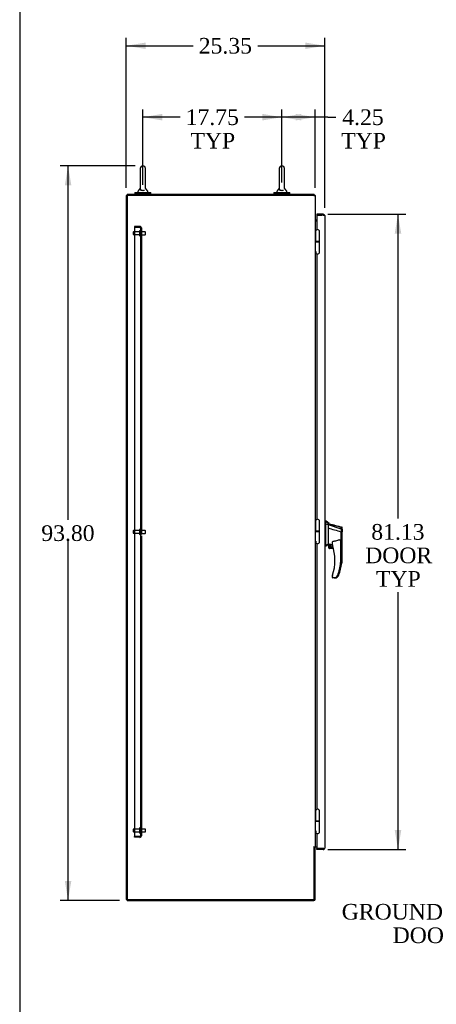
# Model space of a CAD drawing. Header units: inches. Extents: x 2 to 538, y -2 to 358.
# Tile 4 of 119: x 2 to 55, y 128 to 254. Entities that reach past the tile are written whole.
import ezdxf
from ezdxf import colors
from ezdxf.entities.mleader import LeaderData, LeaderLine
from ezdxf.enums import TextEntityAlignment as Align
from ezdxf.lldxf.tags import DXFTag
from ezdxf.math import Vec2, Vec3

# ---------------------------------------------------------------- set-up
doc = ezdxf.new("R2010")
doc.units = ezdxf.units.IN
doc.header["$MEASUREMENT"] = 0
for name, color, linetype in [('COM49742', 7, 'Continuous'), ('COM54275-5', 7, 'Continuous'), ('COM54321-3', 7, 'Continuous'), ('COM54323-3', 7, 'Continuous'), ('COM54330-8', 7, 'Continuous'), ('COM70995-3', 7, 'Continuous'), ('COM71136-8', 7, 'Continuous'), ('COM71139-9', 7, 'Continuous'), ('Default', 7, 'Continuous'), ('GSK11033', 7, 'Continuous'), ('HAN13060', 7, 'Continuous'), ('HAN13064', 7, 'Continuous'), ('HNG14563', 7, 'Continuous'), ('HNG14563B', 7, 'Continuous'), ('HNG14563MH', 7, 'Continuous'), ('LAB20180', 7, 'Continuous'), ('LAB30004', 7, 'Continuous'), ('ROL87452', 7, 'Continuous'), ('SCS00681', 7, 'Continuous'), ('STD26094', 7, 'Continuous'), ('WAF25363', 7, 'Continuous'), ('WAM254785', 7, 'Continuous')]:
    doc.layers.add(name, color=color, linetype=linetype)
doc.styles.add('SEACAD_Times_New_Roman', font='times.ttf')
tags = doc.linetypes.add('HIDDEN2', pattern=[0.1875, 0.125, -0.0625]).pattern_tags.tags
tags[6:7] = [DXFTag(74, 4), DXFTag(75, 0), DXFTag(340, '0'), DXFTag(46, 0.0), DXFTag(50, 0.0), DXFTag(44, 0.0), DXFTag(45, 0.0)]
tags[4:5] = [DXFTag(74, 4), DXFTag(75, 0), DXFTag(340, '0'), DXFTag(46, 0.0), DXFTag(50, 0.0), DXFTag(44, 0.0), DXFTag(45, 0.0)]
doc.dimstyles.new('HAMMOND_(STH_-_540x360)', dxfattribs={"dimtxt": 2, "dimasz": 2.5, "dimexe": 1, "dimexo": 1, "dimgap": 0.5, "dimtad": 0, "dimtih": 1, "dimtoh": 1, "dimzin": 0, "dimdsep": 46, "dimtxsty": 'SEACAD_Times_New_Roman', "dimblk1": '_SE_FILLED', "dimblk2": '_SE_FILLED', "dimsah": 1, "dimcen": 1, "dimadec": 0, "dimazin": 0, "dimtfac": 0.8, "dimtofl": 0, "dimtmove": 1, "dimatfit": 3, "dimfxl": 1, "dimtolj": 1, "dimtzin": 0, "dimarcsym": 0})

# ---------------------------------------------------------------- blocks, each defined once
blk = doc.blocks.new('SE1')
at = {"layer": 'COM49742', "color": 7, "linetype": 'HIDDEN2'}
for p, q in [((17.38, 227.73), (16.69, 227.73)), ((16.69, 227.73), (16.69, 227.6)), ((16.69, 227.6), (16.69, 149.85)), ((17.38, 227.6), (16.69, 227.6)), ((17.38, 227.6), (16.69, 227.6)), ((17.38, 227.6), (17.38, 227.6)), ((17.38, 227.6), (17.53, 227.6)), ((17.38, 227.6), (17.38, 227.6)), ((17.46, 227.6), (17.38, 227.6)), ((17.46, 227.6), (17.53, 227.65)), ((17.44, 227.54), (17.44, 227.15)), ((17.57, 227.54), (17.44, 227.54)), ((17.44, 227.54), (17.57, 227.54)), ((17.57, 227.13), (17.44, 227.13)), ((17.44, 226.57), (17.57, 226.57)), ((17.44, 226.56), (17.44, 189.02)), ((17.57, 227.54), (17.57, 188.45)), ((17.57, 227.54), (17.57, 227.54)), ((17.57, 189.01), (17.44, 189.01)), ((17.44, 188.45), (17.57, 188.45)), ((17.44, 188.43), (17.44, 150.9)), ((17.57, 188.23), (17.57, 149.91)), ((17.57, 150.88), (17.44, 150.88)), ((16.69, 149.73), (16.69, 149.85)), ((17.38, 149.85), (16.69, 149.85)), ((16.69, 149.85), (17.38, 149.85)), ((17.38, 149.73), (16.69, 149.73)), ((17.38, 149.85), (17.38, 149.85)), ((17.38, 149.85), (17.46, 149.85)), ((17.38, 149.85), (17.53, 149.85)), ((17.38, 149.85), (17.38, 149.85)), ((17.44, 150.32), (17.57, 150.32)), ((17.44, 150.31), (17.44, 149.91)), ((17.57, 149.91), (17.44, 149.91)), ((17.44, 149.91), (17.57, 149.91)), ((17.46, 149.85), (17.53, 149.8)), ((17.57, 149.91), (17.57, 149.91))]:
    blk.add_line(p, q, dxfattribs=at)
for centre, radius, start, end in [((17.38, 227.54), 0.185, 36.194, 90), ((17.38, 227.54), 0.06, 0.1815, 90), ((17.38, 227.54), 0.06, 0.1815, 90), ((17.38, 227.54), 0.06, 0, 0.1815), ((17.38, 149.91), 0.06, 270, 359.8185), ((17.38, 149.91), 0.185, 270, 323.806), ((17.38, 149.91), 0.06, 359.8185, 0)]:
    blk.add_arc(centre, radius, start, end, dxfattribs=at)
for points, knots in [([(17.46, 227.6), (17.47, 227.59), (17.47, 227.58), (17.47, 227.57), (17.47, 227.56), (17.48, 227.56), (17.48, 227.55), (17.48, 227.55), (17.48, 227.55), (17.48, 227.55), (17.48, 227.55), (17.48, 227.54), (17.48, 227.54), (17.49, 227.54), (17.49, 227.54), (17.49, 227.54), (17.5, 227.54), (17.51, 227.54), (17.52, 227.54), (17.54, 227.54), (17.55, 227.54), (17.57, 227.54)], [0, 0, 0, 0, 0.25, 0.25, 0.375, 0.375, 0.4375, 0.4375, 0.46875, 0.46875, 0.5, 0.5, 0.53125, 0.53125, 0.5625, 0.5625, 0.625, 0.625, 0.75, 0.75, 1, 1, 1, 1]), ([(17.57, 227.54), (17.56, 227.54), (17.54, 227.54), (17.53, 227.54), (17.52, 227.54), (17.51, 227.54), (17.5, 227.54), (17.5, 227.54), (17.5, 227.54), (17.49, 227.54), (17.49, 227.54), (17.49, 227.54), (17.49, 227.54), (17.49, 227.54), (17.48, 227.54), (17.48, 227.55), (17.48, 227.55), (17.48, 227.55), (17.48, 227.55), (17.48, 227.55), (17.48, 227.55), (17.48, 227.55), (17.48, 227.55), (17.48, 227.56), (17.48, 227.56), (17.47, 227.57), (17.47, 227.57), (17.47, 227.58), (17.47, 227.59), (17.47, 227.6), (17.46, 227.6)], [0, 0, 0, 0, 0.183719, 0.183719, 0.183719, 0.374982, 0.374982, 0.374982, 0.427426, 0.427426, 0.427426, 0.464623, 0.464623, 0.464623, 0.502553, 0.502553, 0.502553, 0.520399, 0.520399, 0.520399, 0.542388, 0.542388, 0.542388, 0.637146, 0.637146, 0.637146, 0.817853, 0.817853, 0.817853, 1, 1, 1, 1]), ([(17.53, 227.6), (17.54, 227.59), (17.55, 227.58), (17.56, 227.57), (17.56, 227.56), (17.56, 227.55), (17.57, 227.55), (17.57, 227.54)], [0, 0, 0, 0, 0.5, 0.5, 0.75, 0.75, 1, 1, 1, 1]), ([(17.46, 149.85), (17.47, 149.86), (17.47, 149.87), (17.47, 149.89), (17.47, 149.89), (17.48, 149.9), (17.48, 149.9), (17.48, 149.9), (17.48, 149.91), (17.48, 149.91), (17.48, 149.91), (17.48, 149.91), (17.48, 149.91), (17.49, 149.91), (17.49, 149.91), (17.49, 149.91), (17.5, 149.91), (17.51, 149.91), (17.52, 149.91), (17.54, 149.91), (17.55, 149.91), (17.57, 149.91)], [0, 0, 0, 0, 0.25, 0.25, 0.375, 0.375, 0.4375, 0.4375, 0.46875, 0.46875, 0.5, 0.5, 0.53125, 0.53125, 0.5625, 0.5625, 0.625, 0.625, 0.75, 0.75, 1, 1, 1, 1]), ([(17.57, 149.91), (17.56, 149.91), (17.54, 149.91), (17.53, 149.91), (17.52, 149.91), (17.51, 149.91), (17.5, 149.91), (17.5, 149.91), (17.5, 149.91), (17.49, 149.91), (17.49, 149.91), (17.49, 149.91), (17.49, 149.91), (17.49, 149.91), (17.48, 149.91), (17.48, 149.91), (17.48, 149.91), (17.48, 149.91), (17.48, 149.91), (17.48, 149.91), (17.48, 149.91), (17.48, 149.91), (17.48, 149.9), (17.48, 149.9), (17.48, 149.89), (17.47, 149.89), (17.47, 149.88), (17.47, 149.87), (17.47, 149.87), (17.47, 149.86), (17.46, 149.85)], [0, 0, 0, 0, 0.183719, 0.183719, 0.183719, 0.374982, 0.374982, 0.374982, 0.427426, 0.427426, 0.427426, 0.464623, 0.464623, 0.464623, 0.502553, 0.502553, 0.502553, 0.520399, 0.520399, 0.520399, 0.542388, 0.542388, 0.542388, 0.637146, 0.637146, 0.637146, 0.817853, 0.817853, 0.817853, 1, 1, 1, 1]), ([(17.53, 149.85), (17.54, 149.86), (17.55, 149.87), (17.56, 149.89), (17.56, 149.89), (17.56, 149.9), (17.57, 149.91), (17.57, 149.91)], [0, 0, 0, 0, 0.5, 0.5, 0.75, 0.75, 1, 1, 1, 1])]:
    blk.add_open_spline(points, degree=3, knots=knots, dxfattribs=at)
at = {"layer": 'COM54275-5', "color": 7, "linetype": 'Continuous'}
for p, q in [((15.75, 231.67), (15.75, 141.79)), ((39.57, 231.67), (15.75, 231.67)), ((39.57, 231.67), (39.75, 231.67)), ((39.75, 231.67), (39.75, 148.49)), ((39.81, 228.42), (39.75, 228.42)), ((39.75, 148.49), (39.57, 148.49)), ((39.57, 148.46), (39.63, 148.46)), ((39.63, 141.79), (39.63, 148.46)), ((39.75, 148.49), (39.81, 148.49)), ((39.95, 148.49), (39.81, 148.49)), ((15.75, 141.79), (39.63, 141.79))]:
    blk.add_line(p, q, dxfattribs=at)
blk.add_arc((39.57, 148.48), 0.015, 90, 270, dxfattribs=at)
at = {"layer": 'COM54321-3', "color": 7, "linetype": 'Continuous'}
for p, q in [((15.75, 231.67), (15.75, 231.79)), ((39.63, 231.79), (15.75, 231.79)), ((39.63, 231.67), (39.63, 231.79)), ((39.95, 228.54), (39.81, 228.54)), ((39.95, 228.42), (39.81, 228.42))]:
    blk.add_line(p, q, dxfattribs=at)
for centre, radius, start, end in [((39.57, 231.61), 0.185, 18.9246, 71.0754), ((39.81, 228.6), 0.06, 180, 270), ((39.81, 228.6), 0.185, 251.0754, 270)]:
    blk.add_arc(centre, radius, start, end, dxfattribs=at)
at = {"layer": 'COM54323-3', "color": 7, "linetype": 'Continuous'}
blk.add_line((39.75, 228.42), (39.8, 228.42), dxfattribs=at)
at = {"layer": 'COM54330-8', "color": 7, "linetype": 'Continuous'}
for p, q in [((15.63, 231.67), (15.63, 141.79)), ((15.63, 231.67), (15.75, 231.67)), ((15.63, 141.79), (15.75, 141.79))]:
    blk.add_line(p, q, dxfattribs=at)
at = {"layer": 'COM70995-3', "color": 7, "linetype": 'Continuous'}
for p, q in [((39.63, 148.46), (39.63, 148.49)), ((39.63, 148.46), (39.75, 148.46)), ((39.75, 148.46), (39.75, 148.49)), ((39.75, 141.85), (39.75, 148.46)), ((15.75, 141.79), (15.75, 141.67)), ((15.75, 141.67), (39.57, 141.67))]:
    blk.add_line(p, q, dxfattribs=at)
blk.add_arc((39.57, 141.85), 0.185, 270, 0, dxfattribs=at)
at = {"layer": 'COM71136-8', "color": 7, "linetype": 'Continuous'}
for p, q in [((39.95, 229.29), (39.95, 229.29)), ((39.95, 229.29), (40.79, 229.29)), ((39.95, 229.17), (39.95, 229.17)), ((40.94, 229.22), (40.94, 229.22)), ((39.95, 148.29), (39.95, 148.29))]:
    blk.add_line(p, q, dxfattribs=at)
blk.add_arc((40.79, 229.11), 0.185, 36.194, 90, dxfattribs=at)
at = {"layer": 'COM71139-9', "color": 7, "linetype": 'Continuous'}
for p, q in [((39.95, 229.29), (39.95, 229.17)), ((40.79, 229.29), (39.95, 229.29)), ((39.95, 229.17), (39.95, 227.3)), ((39.95, 229.17), (40.6, 229.17)), ((40.79, 229.17), (39.95, 229.17)), ((40.79, 229.17), (40.79, 229.17)), ((40.88, 229.17), (40.79, 229.17)), ((40.79, 229.17), (40.94, 229.17)), ((40.88, 229.17), (40.94, 229.22)), ((40.98, 229.11), (40.98, 148.35)), ((40.98, 229.11), (40.98, 229.11)), ((40.98, 229.11), (40.98, 229.11)), ((39.95, 224.23), (39.95, 190.3)), ((39.95, 187.23), (39.95, 153.3)), ((39.95, 150.23), (39.95, 148.29)), ((40.98, 148.35), (40.98, 148.35)), ((40.98, 148.35), (40.98, 148.35)), ((40.98, 148.35), (40.98, 148.35)), ((39.95, 148.29), (40.79, 148.29)), ((39.95, 148.17), (39.95, 148.29)), ((40.6, 148.29), (39.95, 148.29)), ((40.79, 148.17), (39.95, 148.17)), ((40.79, 148.29), (40.79, 148.29)), ((40.79, 148.29), (40.94, 148.29)), ((40.79, 148.29), (40.88, 148.29)), ((40.88, 148.29), (40.94, 148.24))]:
    blk.add_line(p, q, dxfattribs=at)
for centre, start, end in [((40.79, 229.11), 36.194, 90), ((40.79, 229.11), 0.1208, 36.194), ((40.79, 229.11), 0, 0.0589), ((40.79, 148.35), 323.806, 359.8792), ((40.79, 148.35), 359.9411, 0), ((40.79, 148.35), 270, 323.806)]:
    blk.add_arc(centre, 0.185, start, end, dxfattribs=at)
for points in [[(40.94, 229.17), (40.95, 229.16), (40.96, 229.15), (40.97, 229.13), (40.97, 229.13), (40.98, 229.12), (40.98, 229.11), (40.98, 229.11)], [(40.94, 148.29), (40.95, 148.3), (40.96, 148.31), (40.97, 148.33), (40.97, 148.33), (40.98, 148.34), (40.98, 148.35), (40.98, 148.35)]]:
    blk.add_open_spline(points, degree=3, knots=[0, 0, 0, 0, 0.5, 0.5, 0.75, 0.75, 1, 1, 1, 1], dxfattribs=at)
at = {"layer": 'GSK11033', "color": 7, "linetype": 'Continuous'}
for p, q in [((40.85, 229.17), (40.6, 229.17)), ((40.6, 229.17), (40.6, 229.17)), ((40.85, 229.17), (40.85, 229.17)), ((40.85, 148.29), (40.6, 148.29)), ((40.6, 148.29), (40.6, 148.29)), ((40.85, 148.29), (40.85, 148.29))]:
    blk.add_line(p, q, dxfattribs=at)
at = {"layer": 'HAN13060', "color": 7, "linetype": 'Continuous'}
for p, q in [((41.1, 190.05), (41.1, 190.08)), ((41.19, 190.08), (41.1, 190.08)), ((41.18, 190.08), (41.18, 189.98)), ((41.54, 189.78), (41.18, 190.08)), ((41.54, 189.75), (41.54, 189.78)), ((43.09, 189.13), (43.18, 189.1)), ((43.16, 188.75), (43.16, 188.75)), ((43.22, 189.06), (43.22, 189.28)), ((43.22, 189.06), (43.22, 188.75)), ((43.22, 186.88), (43.22, 188.75)), ((43.14, 187.42), (43.14, 184.75)), ((41.1, 186.94), (41.1, 186.91)), ((41.18, 186.91), (41.1, 186.91)), ((41.18, 187.01), (41.18, 186.91)), ((41.6, 186.81), (41.6, 187.06)), ((43.14, 186.82), (43.14, 186.82)), ((42.29, 182.86), (42.17, 182.86)), ((42.58, 182.94), (42.58, 182.95))]:
    blk.add_line(p, q, dxfattribs=at)
for centre, radius, start, end in [((347.46, 1328.46), 1179.06, 254.96193, 255.04483), ((43.16, 189.28), 0.06, 0, 73.9026), ((77.95, 143.76), 56.69, 130.0444, 130.4351), ((41.86, 186.93), 0.202, 115.1884, 244.9889), ((41.86, 186.93), 0.188, 109.5599, 250.6174), ((35.8, 185.68), 7.4, 340.2854, 352.739), ((42.29, 183.36), 0.5, 270, 304.5623), ((42.29, 183.36), 0.5, 304.5623, 340.2854)]:
    blk.add_arc(centre, radius, start, end, dxfattribs=at)
blk.add_ellipse((43.16, 186.88), major_axis=(-0.06, 0), ratio=0.999979, start_param=1.333204, end_param=3.141717, dxfattribs=at)
blk.add_open_spline([(43.09, 188.77), (43.12, 188.76), (43.14, 188.75), (43.16, 188.75)], degree=3, dxfattribs=at)
for points, knots in [([(43.16, 188.75), (43.17, 188.75), (43.18, 188.75), (43.19, 188.75), (43.2, 188.75), (43.2, 188.75), (43.21, 188.75), (43.21, 188.75), (43.21, 188.75), (43.22, 188.75), (43.22, 188.75), (43.22, 188.75), (43.22, 188.75), (43.22, 188.75)], [0, 0, 0, 0, 0.25, 0.25, 0.5, 0.5, 0.625, 0.625, 0.75, 0.75, 0.875, 0.875, 1, 1, 1, 1]), ([(43.18, 189.1), (43.19, 189.09), (43.2, 189.09), (43.21, 189.08), (43.22, 189.07), (43.22, 189.06)], [0, 0, 0, 0, 0.5, 0.5, 1, 1, 1, 1]), ([(43.09, 187.7), (43.09, 187.7), (43.1, 187.69), (43.1, 187.69), (43.1, 187.68), (43.11, 187.66), (43.11, 187.65), (43.12, 187.62), (43.12, 187.6), (43.13, 187.56), (43.13, 187.53), (43.14, 187.48), (43.14, 187.45), (43.14, 187.42)], [0.183198, 0.183198, 0.183198, 0.183198, 0.1875, 0.1875, 0.25, 0.25, 0.375, 0.375, 0.5, 0.5, 0.75, 0.75, 1, 1, 1, 1]), ([(43.14, 184.75), (43.14, 184.75), (43.14, 184.75), (43.14, 184.75), (43.13, 184.75), (43.13, 184.75), (43.13, 184.75), (43.12, 184.75), (43.12, 184.75), (43.1, 184.75), (43.09, 184.75), (43.08, 184.75), (43.07, 184.75), (43.06, 184.75), (43.05, 184.75), (43.05, 184.75)], [0, 0, 0, 0, 0.125, 0.125, 0.25, 0.25, 0.375, 0.375, 0.5, 0.5, 0.75, 0.75, 0.875, 0.875, 1, 1, 1, 1])]:
    blk.add_open_spline(points, degree=3, knots=knots, dxfattribs=at)
at = {"layer": 'HAN13064', "color": 7, "linetype": 'Continuous'}
for p, q in [((41.06, 190.08), (40.98, 190.08)), ((41.06, 190.08), (40.98, 190.08)), ((41.06, 190.08), (41.06, 190.08)), ((41.06, 190.08), (41.06, 189.92)), ((41.41, 189.78), (41.06, 190.08)), ((41.06, 189.92), (41.06, 189.83)), ((41.06, 189.83), (41.06, 189.77)), ((41.06, 189.77), (41.41, 189.67)), ((41.06, 189.77), (41.06, 187.34)), ((41.41, 189.78), (41.41, 189.78)), ((41.41, 189.71), (41.41, 189.78)), ((41.41, 189.71), (41.41, 189.68)), ((41.41, 189.68), (41.41, 189.67)), ((41.41, 189.67), (41.41, 189.24)), ((41.41, 189.67), (43.05, 189.1)), ((41.41, 189.24), (41.41, 187.74)), ((43.04, 188.75), (43.04, 188.75)), ((43.09, 189.06), (43.09, 189.28)), ((43.09, 189.06), (43.09, 188.75)), ((43.09, 186.88), (43.09, 188.75)), ((41.06, 187.34), (41.06, 187.06)), ((41.41, 187.74), (41.41, 187.47)), ((41.41, 187.47), (41.41, 187.26)), ((41.95, 187.07), (41.95, 187.35)), ((43.01, 187.42), (43.01, 184.75)), ((41.06, 186.91), (40.98, 186.91)), ((41.06, 187.06), (41.06, 186.91)), ((41.41, 187.26), (41.41, 187.23)), ((41.41, 187.23), (41.41, 187.21)), ((41.41, 187.21), (41.41, 187.21)), ((41.41, 187.21), (41.48, 187.19)), ((41.48, 186.73), (41.48, 187.2)), ((41.48, 186.73), (42.05, 186.73)), ((42.08, 186.61), (41.6, 186.61)), ((43.01, 186.82), (43.02, 186.82)), ((41.95, 182.92), (41.95, 183.09)), ((42.17, 182.86), (42.01, 182.86)), ((42.45, 182.94), (42.45, 182.95))]:
    blk.add_line(p, q, dxfattribs=at)
for radius in [0.202, 0.188]:
    blk.add_circle((41.74, 186.93), radius, dxfattribs=at)
for centre, radius, start, end in [((347.33, 1328.46), 1179.06, 254.96193, 255.04483), ((43.03, 189.28), 0.06, 0, 73.9026), ((43.03, 189.28), 0.06, 0, 73.9026), ((77.82, 143.76), 56.69, 129.9653, 130.4351), ((41.6, 186.73), 0.125, 180, 193.8865), ((41.6, 186.73), 0.125, 193.8865, 229.4642), ((41.6, 186.73), 0.125, 229.4642, 270), ((41.74, 186.93), 0.188, 180, 359.9918), ((42.01, 187.07), 0.06, 180, 197.895), ((35.85, 185.08), 6.42, 342.9898, 17.895), ((35.67, 185.68), 7.4, 340.2854, 352.739), ((42.01, 183.09), 0.06, 162.105, 180), ((42.01, 182.92), 0.06, 180, 270), ((42.17, 183.36), 0.5, 270, 304.5623), ((42.17, 183.36), 0.5, 304.5623, 340.2854)]:
    blk.add_arc(centre, radius, start, end, dxfattribs=at)
blk.add_ellipse((43.03, 186.88), major_axis=(-0.06, 0), ratio=0.999979, start_param=1.333204, end_param=3.141717, dxfattribs=at)
blk.add_ellipse((43.03, 186.88), major_axis=(-0.06, 0), ratio=0.999979, start_param=1.333204, end_param=3.141717, dxfattribs=at)
for points in [[(41.41, 189.24), (41.95, 189.07), (42.5, 188.91), (43.04, 188.75)], [(41.51, 187.19), (41.66, 187.16), (41.8, 187.13), (41.95, 187.1)]]:
    blk.add_open_spline(points, degree=3, dxfattribs=at)
for points, knots in [([(43.04, 188.75), (43.05, 188.75), (43.05, 188.75), (43.07, 188.75), (43.07, 188.75), (43.08, 188.75), (43.08, 188.75), (43.09, 188.75), (43.09, 188.75), (43.09, 188.75), (43.09, 188.75), (43.09, 188.75), (43.09, 188.75), (43.09, 188.75)], [0, 0, 0, 0, 0.25, 0.25, 0.5, 0.5, 0.625, 0.625, 0.75, 0.75, 0.875, 0.875, 1, 1, 1, 1]), ([(43.05, 189.1), (43.06, 189.09), (43.07, 189.09), (43.09, 189.08), (43.09, 189.07), (43.09, 189.06)], [0, 0, 0, 0, 0.5, 0.5, 1, 1, 1, 1]), ([(41.95, 187.35), (41.95, 187.35), (41.95, 187.36), (41.95, 187.38), (41.96, 187.38), (41.96, 187.4), (41.96, 187.42), (41.97, 187.44), (41.97, 187.46), (41.98, 187.48), (41.99, 187.48), (42, 187.49), (42, 187.49), (42.01, 187.5), (42.01, 187.5), (42.01, 187.5)], [0, 0, 0, 0, 0.125, 0.125, 0.25, 0.25, 0.5, 0.5, 0.75, 0.75, 0.875, 0.875, 0.9375, 0.9375, 1, 1, 1, 1]), ([(42.92, 187.73), (42.85, 187.7), (42.78, 187.68), (42.63, 187.63), (42.55, 187.61), (42.32, 187.55), (42.17, 187.52), (42.01, 187.5)], [0, 0, 0, 0, 0.25, 0.25, 0.5, 0.5, 1, 1, 1, 1]), ([(42.92, 187.73), (42.92, 187.73), (42.93, 187.73), (42.93, 187.73), (42.93, 187.73), (42.94, 187.73), (42.94, 187.73), (42.95, 187.73), (42.95, 187.72), (42.96, 187.72), (42.96, 187.72), (42.96, 187.71), (42.97, 187.7), (42.97, 187.69), (42.98, 187.68), (42.98, 187.66), (42.99, 187.65), (42.99, 187.62), (43, 187.6), (43, 187.56), (43.01, 187.53), (43.01, 187.48), (43.01, 187.45), (43.01, 187.42)], [0, 0, 0, 0, 0.015625, 0.015625, 0.03125, 0.03125, 0.0625, 0.0625, 0.09375, 0.09375, 0.125, 0.125, 0.1875, 0.1875, 0.25, 0.25, 0.375, 0.375, 0.5, 0.5, 0.75, 0.75, 1, 1, 1, 1]), ([(41.48, 187.2), (41.48, 187.2), (41.48, 187.2), (41.48, 187.2), (41.48, 187.2), (41.49, 187.2), (41.5, 187.19), (41.51, 187.19)], [0, 0, 0, 0, 0.25, 0.25, 0.5, 0.5, 1, 1, 1, 1]), ([(43.01, 184.75), (43.01, 184.75), (43.01, 184.75), (43.01, 184.75), (43.01, 184.75), (43, 184.75), (43, 184.75), (42.99, 184.75), (42.99, 184.75), (42.98, 184.75), (42.97, 184.75), (42.95, 184.75), (42.95, 184.75), (42.93, 184.75), (42.93, 184.75), (42.92, 184.75)], [0, 0, 0, 0, 0.125, 0.125, 0.25, 0.25, 0.375, 0.375, 0.5, 0.5, 0.75, 0.75, 0.875, 0.875, 1, 1, 1, 1]), ([(41.96, 183.11), (41.96, 183.11), (41.96, 183.11), (41.96, 183.12), (41.96, 183.12), (41.96, 183.12), (41.96, 183.13), (41.96, 183.14), (41.97, 183.15), (41.97, 183.17), (41.98, 183.19), (41.99, 183.21)], [0, 0, 0, 0, 0.0625, 0.0625, 0.125, 0.125, 0.25, 0.25, 0.5, 0.5, 1, 1, 1, 1])]:
    blk.add_open_spline(points, degree=3, knots=knots, dxfattribs=at)
at = {"layer": 'HNG14563', "color": 7, "linetype": 'Continuous'}
for p, q in [((39.81, 227.08), (39.81, 225.81)), ((40.32, 225.81), (40.32, 227.08)), ((39.81, 190.08), (39.81, 188.81)), ((40.32, 188.81), (40.32, 190.08)), ((39.81, 153.08), (39.81, 151.81)), ((40.32, 151.81), (40.32, 153.08))]:
    blk.add_line(p, q, dxfattribs=at)
for centre, radius in [((40.06, 227.08), 0.253), ((40.06, 190.08), 0.253), ((40.06, 153.08), 0.252)]:
    blk.add_arc(centre, radius, 0, 180, dxfattribs=at)
at = {"layer": 'HNG14563B', "color": 7, "linetype": 'Continuous'}
for p, q in [((40.32, 225.81), (39.81, 225.81)), ((39.81, 225.81), (39.81, 225.73)), ((40.32, 225.73), (39.9, 225.73)), ((40.32, 225.73), (40.32, 225.81)), ((40.32, 188.81), (39.81, 188.81)), ((39.81, 188.81), (39.81, 188.73)), ((40.32, 188.73), (39.9, 188.73)), ((40.32, 188.73), (40.32, 188.81)), ((40.32, 151.81), (39.81, 151.81)), ((39.81, 151.81), (39.81, 151.73)), ((40.32, 151.73), (39.9, 151.73)), ((40.32, 151.73), (40.32, 151.81))]:
    blk.add_line(p, q, dxfattribs=at)
at = {"layer": 'HNG14563MH', "color": 7, "linetype": 'Continuous'}
for p, q in [((39.9, 225.73), (39.75, 225.73)), ((40.32, 224.46), (40.32, 225.73)), ((39.91, 224.46), (39.75, 224.46)), ((39.81, 224.46), (39.81, 224.46)), ((39.9, 188.73), (39.75, 188.73)), ((40.32, 187.46), (40.32, 188.73)), ((39.91, 187.46), (39.75, 187.46)), ((39.81, 187.46), (39.81, 187.46)), ((39.9, 151.73), (39.75, 151.73)), ((40.32, 150.46), (40.32, 151.73)), ((39.91, 150.46), (39.75, 150.46)), ((39.81, 150.46), (39.81, 150.46))]:
    blk.add_line(p, q, dxfattribs=at)
for centre in [(40.06, 224.46), (40.06, 187.46), (40.06, 150.46)]:
    blk.add_arc(centre, 0.253, 180, 0, dxfattribs=at)
at = {"layer": 'LAB20180', "color": 7, "linetype": 'Continuous'}
for p, q in [((41.01, 195.88), (40.98, 195.88)), ((41.01, 195.88), (41.01, 192.88)), ((41.01, 195.81), (41.01, 195.81)), ((41.01, 195.81), (41.01, 195.69)), ((41.01, 195.69), (41.01, 192.79)), ((41.01, 194.37), (41.01, 194.37)), ((41.01, 193.01), (41.01, 193.01))]:
    blk.add_line(p, q, dxfattribs=at)
at = {"layer": 'LAB30004', "color": 7, "linetype": 'Continuous'}
for p, q in [((41.01, 192.88), (40.98, 192.88)), ((41.01, 192.88), (40.98, 192.88)), ((41.01, 192.88), (41.01, 192.88)), ((41.01, 192.88), (41.01, 190.63)), ((41.01, 192.79), (41.01, 192.79)), ((41.01, 192.79), (41.01, 192.79)), ((41.01, 192.79), (41.01, 192.79)), ((41.01, 192.79), (41.01, 192.66)), ((41.01, 192.66), (41.01, 190.84)), ((41.01, 191.85), (41.01, 191.85)), ((41.01, 190.63), (40.98, 190.63)), ((41.01, 190.84), (41.01, 190.72)), ((41.01, 190.72), (41.01, 190.72))]:
    blk.add_line(p, q, dxfattribs=at)
at = {"layer": 'ROL87452', "color": 7, "linetype": 'Continuous'}
for start, end in [(0, 2.1057), (0, 1.9857), (0.4393, 1.8434), (358.6674, 0)]:
    blk.add_arc((39.13, 148.48), 0.5, start, end, dxfattribs=at)
at = {"layer": 'SCS00681', "color": 7, "linetype": 'Continuous'}
for p, q in [((17.42, 235.14), (17.42, 232.56)), ((18.08, 232.56), (18.08, 235.14)), ((35.17, 235.14), (35.17, 232.56)), ((35.83, 232.56), (35.83, 235.14)), ((17.42, 232.6), (17.14, 232.27)), ((18.36, 232.27), (18.08, 232.6)), ((35.17, 232.6), (34.89, 232.27)), ((36.11, 232.27), (35.83, 232.6)), ((17.13, 232.23), (17.13, 232.11)), ((18.38, 232.11), (18.38, 232.23)), ((34.88, 232.23), (34.88, 232.11)), ((36.13, 232.11), (36.13, 232.23))]:
    blk.add_line(p, q, dxfattribs=at)
for centre, radius, start, end in [((17.75, 235.14), 0.331, 0, 180), ((35.5, 235.14), 0.331, 0, 180), ((17.19, 232.23), 0.06, 140.3214, 180), ((17.19, 232.11), 0.06, 180, 270), ((18.32, 232.11), 0.06, 270, 0), ((18.32, 232.23), 0.06, 0, 39.6786), ((34.94, 232.23), 0.06, 140.3214, 180), ((34.94, 232.11), 0.06, 180, 270), ((36.07, 232.11), 0.06, 270, 0), ((36.07, 232.23), 0.06, 0, 39.6786)]:
    blk.add_arc(centre, radius, start, end, dxfattribs=at)
for points, knots in [([(17.96, 232.33), (17.91, 232.31), (17.85, 232.29), (17.7, 232.29), (17.63, 232.3), (17.55, 232.33), (17.52, 232.34), (17.48, 232.37), (17.47, 232.39), (17.43, 232.44), (17.42, 232.48), (17.41, 232.53), (17.41, 232.55), (17.42, 232.58), (17.42, 232.6), (17.42, 232.6), (17.42, 232.6), (17.42, 232.6)], [0, 0, 0, 0, 0.0625, 0.0625, 0.125, 0.125, 0.15625, 0.15625, 0.1875, 0.1875, 0.25, 0.25, 0.28125, 0.28125, 0.3125, 0.3125, 0.3191669, 0.3191669, 0.3191669, 0.3191669]), ([(35.71, 232.33), (35.66, 232.31), (35.6, 232.29), (35.45, 232.29), (35.38, 232.3), (35.3, 232.33), (35.27, 232.34), (35.23, 232.37), (35.22, 232.39), (35.18, 232.44), (35.17, 232.48), (35.16, 232.53), (35.16, 232.55), (35.17, 232.58), (35.17, 232.6), (35.17, 232.6), (35.17, 232.6), (35.17, 232.6)], [0, 0, 0, 0, 0.0625, 0.0625, 0.125, 0.125, 0.15625, 0.15625, 0.1875, 0.1875, 0.25, 0.25, 0.28125, 0.28125, 0.3125, 0.3125, 0.3191669, 0.3191669, 0.3191669, 0.3191669]), ([(17.42, 232.57), (17.42, 232.56), (17.42, 232.56), (17.42, 232.52), (17.44, 232.48), (17.48, 232.42), (17.52, 232.39), (17.63, 232.35), (17.69, 232.33), (17.84, 232.34), (17.9, 232.35), (17.95, 232.38)], [0.7344947, 0.7344947, 0.7344947, 0.7344947, 0.75, 0.75, 0.8125, 0.8125, 0.875, 0.875, 0.9375, 0.9375, 1, 1, 1, 1]), ([(35.17, 232.57), (35.17, 232.56), (35.17, 232.56), (35.17, 232.52), (35.19, 232.48), (35.23, 232.42), (35.27, 232.39), (35.38, 232.35), (35.44, 232.33), (35.59, 232.34), (35.65, 232.35), (35.7, 232.38)], [0.7344947, 0.7344947, 0.7344947, 0.7344947, 0.75, 0.75, 0.8125, 0.8125, 0.875, 0.875, 0.9375, 0.9375, 1, 1, 1, 1])]:
    blk.add_open_spline(points, degree=3, knots=knots, dxfattribs=at)
at = {"layer": 'STD26094', "color": 7, "linetype": 'HIDDEN2'}
for p, q in [((16.5, 226.96), (16.5, 226.75)), ((17.34, 227.02), (16.56, 227.02)), ((16.56, 226.69), (17.34, 226.69)), ((17.34, 227.15), (17.34, 226.56)), ((17.41, 227.18), (17.37, 227.18)), ((17.37, 226.53), (17.41, 226.53)), ((17.44, 227.15), (17.44, 226.56)), ((18.03, 227.04), (17.44, 227.04)), ((17.44, 226.67), (18.03, 226.67)), ((18.03, 227.04), (18.03, 226.67)), ((18.07, 227), (18.03, 227.04)), ((18.03, 226.67), (18.07, 226.7)), ((18.07, 226.7), (18.07, 227)), ((16.5, 188.83), (16.5, 188.62)), ((17.34, 188.89), (16.56, 188.89)), ((17.34, 189.02), (17.34, 188.43)), ((17.41, 189.05), (17.37, 189.05)), ((17.44, 189.02), (17.44, 188.43)), ((18.03, 188.92), (17.44, 188.92)), ((18.03, 188.92), (18.03, 188.54)), ((18.07, 188.88), (18.03, 188.92)), ((18.07, 188.58), (18.07, 188.88)), ((16.56, 188.56), (17.34, 188.56)), ((17.37, 188.4), (17.41, 188.4)), ((17.44, 188.54), (18.03, 188.54)), ((18.03, 188.54), (18.07, 188.58)), ((17.34, 150.9), (17.34, 150.31)), ((17.41, 150.93), (17.37, 150.93)), ((17.44, 150.9), (17.44, 150.31)), ((16.5, 150.71), (16.5, 150.5)), ((17.34, 150.77), (16.56, 150.77)), ((16.56, 150.44), (17.34, 150.44)), ((17.37, 150.28), (17.41, 150.28)), ((18.03, 150.79), (17.44, 150.79)), ((17.44, 150.42), (18.03, 150.42)), ((18.03, 150.79), (18.03, 150.42)), ((18.07, 150.75), (18.03, 150.79)), ((18.03, 150.42), (18.07, 150.45)), ((18.07, 150.45), (18.07, 150.75))]:
    blk.add_line(p, q, dxfattribs=at)
for centre, radius, start, end in [((16.56, 226.96), 0.06, 90, 180), ((16.56, 226.75), 0.06, 180, 270), ((17.37, 227.15), 0.03, 90, 180), ((17.37, 226.56), 0.03, 180, 270), ((17.41, 227.15), 0.03, 0, 90), ((17.41, 226.56), 0.03, 270, 0), ((16.56, 188.83), 0.06, 90, 180), ((16.56, 188.62), 0.06, 180, 270), ((17.37, 189.02), 0.03, 90, 180), ((17.41, 189.02), 0.03, 0, 90), ((17.37, 188.43), 0.03, 180, 270), ((17.41, 188.43), 0.03, 270, 0), ((17.37, 150.9), 0.03, 90, 180), ((17.41, 150.9), 0.03, 0, 90), ((16.56, 150.71), 0.06, 90, 180), ((16.56, 150.5), 0.06, 180, 270), ((17.37, 150.31), 0.03, 180, 270), ((17.41, 150.31), 0.03, 270, 0)]:
    blk.add_arc(centre, radius, start, end, dxfattribs=at)
at = {"layer": 'WAF25363', "color": 7, "linetype": 'Continuous'}
for p, q in [((16.74, 232.05), (18.77, 232.05)), ((16.74, 232.05), (16.74, 231.92)), ((16.74, 231.92), (18.77, 231.92)), ((18.77, 231.92), (18.77, 232.05)), ((34.49, 232.05), (36.52, 232.05)), ((34.49, 232.05), (34.49, 231.92)), ((34.49, 231.92), (36.52, 231.92)), ((36.52, 231.92), (36.52, 232.05))]:
    blk.add_line(p, q, dxfattribs=at)
at = {"layer": 'WAM254785', "color": 7, "linetype": 'Continuous'}
for p, q in [((17, 231.92), (17, 231.79)), ((18.5, 231.79), (18.5, 231.92)), ((34.75, 231.92), (34.75, 231.79)), ((36.25, 231.79), (36.25, 231.92))]:
    blk.add_line(p, q, dxfattribs=at)
blk = doc.blocks.new('DMBLK4893')
at = {"layer": 'Default', "linetype": 'Continuous'}
for points in [[(7.79, 232.97), (8.62, 232.97), (8.2, 235.47)], [(7.79, 144.17), (8.2, 141.67), (8.62, 144.17)]]:
    blk.add_hatch(color=7, dxfattribs=at).paths.add_polyline_path(points)
at = {"layer": 'Default', "color": 7, "linetype": 'Continuous'}
for p, q in [((16.75, 235.47), (7.2, 235.47)), ((8.2, 190.27), (8.2, 235.47)), ((8.2, 141.67), (8.2, 187.57)), ((14.75, 141.67), (7.2, 141.67))]:
    blk.add_line(p, q, dxfattribs=at)
at = {"layer": 'Default', "color": 7, "linetype": 'Continuous', "style": 'SEACAD_Times_New_Roman'}
blk.add_text('93.80', height=2, dxfattribs=at).set_placement((4.79, 189.57), align=Align.TOP_LEFT)
blk = doc.blocks.new('_SE_FILLED')
at = {"color": 0}
blk.add_line((0, 0), (-1, 0), dxfattribs=at)
blk.add_solid([(0, 0), (-1, -0.1665), (-1, 0.1665), (0, 0)], dxfattribs=at)
blk = doc.blocks.new('DMBLK4894')
at = {"layer": 'Default', "linetype": 'Continuous'}
for points in [[(20.25, 242.1), (17.75, 241.68), (20.25, 241.26)], [(33, 242.1), (33, 241.26), (35.5, 241.68)]]:
    blk.add_hatch(color=7, dxfattribs=at).paths.add_polyline_path(points)
at = {"layer": 'Default', "color": 7, "linetype": 'Continuous'}
for p, q in [((17.75, 233.05), (17.75, 242.68)), ((35.5, 233.33), (35.5, 242.68)), ((22.52, 241.68), (17.75, 241.68)), ((35.5, 241.68), (30.74, 241.68))]:
    blk.add_line(p, q, dxfattribs=at)
at = {"layer": 'Default', "color": 7, "linetype": 'Continuous', "style": 'SEACAD_Times_New_Roman'}
for s, p in [('17.75', (23.22, 242.68)), ('TYP', (23.83, 239.68))]:
    blk.add_text(s, height=2, dxfattribs=at).set_placement(p, align=Align.TOP_LEFT)
blk = doc.blocks.new('DMBLK4895')
at = {"layer": 'Default', "linetype": 'Continuous'}
for points in [[(18.13, 251.21), (15.63, 250.8), (18.13, 250.38)], [(38.48, 251.21), (38.48, 250.38), (40.98, 250.8)]]:
    blk.add_hatch(color=7, dxfattribs=at).paths.add_polyline_path(points)
at = {"layer": 'Default', "color": 7, "linetype": 'Continuous'}
for p, q in [((15.63, 232.67), (15.63, 251.8)), ((40.98, 230.11), (40.98, 251.8)), ((15.63, 250.8), (24.19, 250.8)), ((32.42, 250.8), (40.98, 250.8))]:
    blk.add_line(p, q, dxfattribs=at)
at = {"layer": 'Default', "color": 7, "linetype": 'Continuous', "style": 'SEACAD_Times_New_Roman'}
blk.add_text('25.35', height=2, dxfattribs=at).set_placement((24.89, 251.8), align=Align.TOP_LEFT)
blk = doc.blocks.new('DMBLK4897')
at = {"layer": 'Default', "linetype": 'Continuous'}
for points in [[(50.75, 226.79), (50.33, 229.29), (49.91, 226.79)], [(50.75, 150.67), (49.91, 150.67), (50.33, 148.17)]]:
    blk.add_hatch(color=7, dxfattribs=at).paths.add_polyline_path(points)
at = {"layer": 'Default', "color": 7, "linetype": 'Continuous'}
for p, q in [((41.37, 229.29), (51.33, 229.29)), ((50.33, 229.29), (50.33, 190.43)), ((50.33, 181.03), (50.33, 148.17)), ((41.37, 148.17), (51.33, 148.17))]:
    blk.add_line(p, q, dxfattribs=at)
at = {"layer": 'Default', "color": 7, "linetype": 'Continuous', "style": 'SEACAD_Times_New_Roman'}
for s, p in [('81.13', (46.92, 189.73)), ('DOOR', (46.14, 186.73)), ('TYP', (47.53, 183.73))]:
    blk.add_text(s, height=2, dxfattribs=at).set_placement(p, align=Align.TOP_LEFT)
blk = doc.blocks.new('DMBLK4904')
at = {"layer": 'Default', "linetype": 'Continuous'}
for points in [[(38, 242.1), (35.5, 241.68), (38, 241.26)], [(37.25, 242.1), (37.25, 241.26), (39.75, 241.68)]]:
    blk.add_hatch(color=7, dxfattribs=at).paths.add_polyline_path(points)
at = {"layer": 'Default', "color": 7, "linetype": 'Continuous'}
for p, q in [((35.5, 233.33), (35.5, 242.68)), ((39.75, 232.67), (39.75, 242.68)), ((41.38, 241.68), (35.5, 241.68)), ((41.38, 241.68), (42.38, 241.68))]:
    blk.add_line(p, q, dxfattribs=at)
at = {"layer": 'Default', "color": 7, "linetype": 'Continuous', "style": 'SEACAD_Times_New_Roman'}
for s, p in [('4.25', (43.22, 242.68)), ('TYP', (43.08, 239.68))]:
    blk.add_text(s, height=2, dxfattribs=at).set_placement(p, align=Align.TOP_LEFT)
blk = doc.blocks.new('BORDER')
at = {"layer": 'Default', "color": 7, "linetype": 'Continuous'}
blk.add_line((-41.86, 27.86), (-41.86, 0), dxfattribs=at)

msp = doc.modelspace()

# ---------------------------------------------------------------- block references
at = {"layer": 'Default', "color": 7, "xscale": 12.8, "yscale": 12.8, "zscale": 12.8}
msp.add_blockref('BORDER', (537.834, 1.476), dxfattribs=at)
at = {"layer": 'Default'}
msp.add_blockref('SE1', (0, 0), dxfattribs=at)

# ---------------------------------------------------------------- dimensions: what is measured, and where the dimension line sits
at = {"layer": 'Default', "color": 7, "linetype": 'Continuous'}
for base, p1, p2, text, picture, middle in [((40.978, 250.796), (15.628, 231.668), (40.978, 229.108), '\\A1;<>', 'DMBLK4895', (28.303, 250.796)), ((17.753, 241.68), (35.504, 232.335), (17.753, 232.048), '\\A1;<>\\PTYP', 'DMBLK4894', (26.629, 241.68))]:
    dim = msp.add_linear_dim(base=base, p1=p1, p2=p2, text=text, dimstyle='HAMMOND_(STH_-_540x360)', override={"dimtmove": 0}, dxfattribs=at)
    dim.commit()
    dim.dimension.update_dxf_attribs({"geometry": picture, "text_midpoint": middle, "dimtype": 160})
dim = msp.add_linear_dim(base=(35.504, 241.68), p1=(39.753, 231.668), p2=(35.504, 232.335), text='\\A1;<>\\PTYP', dimstyle='HAMMOND_(STH_-_540x360)', dxfattribs=at)
dim.commit()
dim.dimension.update_dxf_attribs({"geometry": 'DMBLK4904', "text_midpoint": (42.38, 241.68), "dimtype": 160})
for base, p1, p2, angle, text, picture, middle, dimtype in [((8.204, 235.467), (15.753, 141.668), (17.753, 235.467), 90, '\\A1;<>', 'DMBLK4893', (8.204, 188.567), 160), ((50.329656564, 229.292588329), (40.369943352, 229.292588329), (40.369943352, 148.167588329), 270, '\\A1;<>\\PDOOR\\XTYP', 'DMBLK4897', (50.329656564, 188.730088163), 161)]:
    dim = msp.add_linear_dim(base=base, p1=p1, p2=p2, angle=angle, text=text, dimstyle='HAMMOND_(STH_-_540x360)', override={"dimtmove": 0}, dxfattribs=at)
    dim.commit()
    dim.dimension.update_dxf_attribs({"geometry": picture, "text_midpoint": middle, "dimtype": dimtype})

# ---------------------------------------------------------------- leaders
ml = msp.add_multileader_mtext('Standard', dxfattribs=at)
ml.set_content('{\\pxsm0.9;\\fTimes New Roman|b0||i0||c0|p34;\\W1.;GROUND STUD\\PDOOR\\P}', color=7)
ml.set_leader_properties()
ml.build(insert=Vec2(0, 0))
ml.multileader.update_dxf_attribs({"dogleg_length": 0, "arrow_head_size": 2.5})
ctx = ml.context
ctx.base_point, ctx.char_height, ctx.arrow_head_size, ctx.landing_gap_size = Vec3(43.4, 139.293), 2, 2.5, 0.7
ctx.text_align_type = 1
notes = []
notes.append((ctx, [(0, (1, 1, 0), (65.071, 140.203), (-1, 0), 0, [(0, [(76.7, 150.293)], 0, [])])]))
ctx.mtext.insert, ctx.mtext.alignment = Vec3(53.931, 141.225), 2
for ctx, leaders in notes:
    for number, flags, end, landing, length, lines in leaders:
        leader = LeaderData()
        leader.index, (leader.has_last_leader_line, leader.has_dogleg_vector, leader.attachment_direction) = number, flags
        leader.last_leader_point, leader.dogleg_vector, leader.dogleg_length = Vec3(end), Vec3(landing), length
        for number, points, colour, breaks in lines:
            line = LeaderLine()
            line.index, line.vertices, line.color, line.breaks = number, Vec3.list(points), colors.encode_raw_color(colour), breaks
            leader.lines.append(line)
        ctx.leaders.append(leader)

doc.saveas('drawing.dxf')
